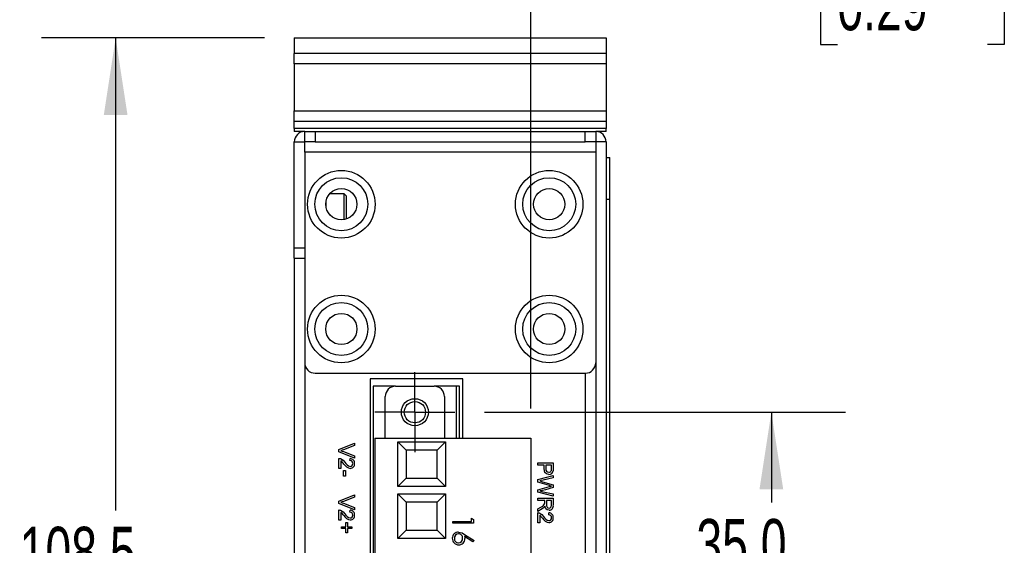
# Model space of a CAD drawing. Header units: millimetres. Extents: x 0 to 629, y 0 to 486.
# Tile 7 of 17: x 98 to 192, y 371 to 421. Entities that reach past the tile are written whole.
import ezdxf

# ---------------------------------------------------------------- set-up
doc = ezdxf.new("R2010")
doc.units = ezdxf.units.MM
doc.header["$LTSCALE"] = 2.25
doc.linetypes.add('CENTERX2', pattern=[20.32, 12.7, -2.54, 2.54, -2.54])
doc.layers.add('CENTER', color=40, linetype='CENTERX2')
doc.layers.add('DIMENSIONS', color=140, linetype='Continuous', lineweight=25)
doc.styles.add('SLDTEXTSTYLE0', font='TXT', dxfattribs={"width": 0.7})
doc.dimstyles.new('SLDDIMSTYLE0', dxfattribs={"dimtxt": 4.855518, "dimasz": 7.4295, "dimexe": 0, "dimexo": 0.0625, "dimgap": 1.213879, "dimtad": 0, "dimtih": 1, "dimtoh": 1, "dimrnd": 1e-09, "dimzin": 4, "dimdsep": 46, "dimtxsty": 'SLDTEXTSTYLE0', "dimsah": 1, "dimcen": 0.09, "dimadec": 0, "dimazin": 1, "dimtfac": 1, "dimtmove": 0, "dimatfit": 0, "dimfxl": 0, "dimfrac": 2, "dimtolj": 1, "dimtzin": 12, "dimarcsym": 0})
doc.dimstyles.new('SLDDIMSTYLE1', dxfattribs={"dimtxt": 4.855518, "dimasz": 7.4295, "dimexe": 0, "dimexo": 0.0625, "dimgap": 1.213879, "dimtad": 0, "dimtih": 1, "dimtoh": 1, "dimrnd": 1e-09, "dimzin": 4, "dimdsep": 46, "dimtxsty": 'SLDTEXTSTYLE0', "dimsah": 1, "dimcen": 0.09, "dimadec": 0, "dimazin": 1, "dimtfac": 1, "dimtofl": 0, "dimtmove": 0, "dimatfit": 3, "dimfxl": 0, "dimfrac": 2, "dimtolj": 1, "dimtzin": 12, "dimarcsym": 0})
doc.dimstyles.new('SLDDIMSTYLE3', dxfattribs={"dimtxt": 4.855518, "dimasz": 7.4295, "dimexe": 0, "dimexo": 0.0625, "dimgap": 1.213879, "dimtad": 0, "dimtih": 1, "dimtoh": 1, "dimrnd": 1e-09, "dimzin": 12, "dimdsep": 46, "dimtxsty": 'SLDTEXTSTYLE0', "dimsah": 1, "dimcen": 0.09, "dimadec": 0, "dimazin": 3, "dimtfac": 1, "dimtmove": 0, "dimatfit": 0, "dimfxl": 0, "dimfrac": 2, "dimtolj": 1, "dimtzin": 12, "dimarcsym": 0})
doc.dimstyles.new('SLDDIMSTYLE4', dxfattribs={"dimtxt": 4.855518, "dimasz": 7.4295, "dimexe": 0, "dimexo": 0.0625, "dimgap": 1.213879, "dimtad": 0, "dimtih": 1, "dimtoh": 1, "dimrnd": 1e-09, "dimzin": 12, "dimdsep": 46, "dimtxsty": 'SLDTEXTSTYLE0', "dimsah": 1, "dimcen": 0.09, "dimadec": 0, "dimazin": 3, "dimtfac": 1, "dimtofl": 0, "dimtmove": 0, "dimatfit": 3, "dimfxl": 0, "dimfrac": 2, "dimtolj": 1, "dimtzin": 12, "dimarcsym": 0})

# ---------------------------------------------------------------- blocks, each defined once
blk = doc.blocks.new('_D_16')
at = {"layer": 'DIMENSIONS'}
for p, q in [((123.999, 422.206), (123.999, 452.046)), ((153.999, 422.206), (153.999, 452.046)), ((123.999, 444.902), (109.711, 444.902)), ((131.785, 444.902), (130.154, 444.902)), ((130.154, 444.902), (130.154, 437.185)), ((146.213, 444.902), (147.844, 444.902)), ((147.844, 444.902), (147.844, 437.185)), ((153.999, 444.902), (168.286, 444.902)), ((130.154, 437.185), (131.785, 437.185)), ((147.844, 437.185), (146.213, 437.185))]:
    blk.add_line(p, q, dxfattribs=at)
for points in [[(123.999, 444.902), (116.569, 446.045), (116.569, 443.759)], [(153.999, 444.902), (161.428, 443.759), (161.428, 446.045)]]:
    blk.add_solid(points, dxfattribs=at)
at = {"layer": 'DIMENSIONS', "char_height": 4.7625, "attachment_point": 1, "style": 'SLDTEXTSTYLE0'}
for s, insert in [('30.0', (131.785, 452.128)), ('1.18', (131.785, 443.324))]:
    blk.add_mtext(s, dxfattribs=dict(at, insert=insert))
blk = doc.blocks.new('_D_17')
at = {"layer": 'DIMENSIONS'}
for p, q in [((121.141, 419.348), (99.665, 419.348)), ((106.809, 419.348), (106.809, 373.902)), ((99.594, 365.098), (97.964, 365.098)), ((97.964, 365.098), (97.964, 357.381)), ((114.023, 365.098), (115.653, 365.098)), ((115.653, 365.098), (115.653, 357.381)), ((97.964, 357.381), (99.594, 357.381)), ((115.653, 357.381), (114.023, 357.381)), ((106.809, 310.848), (106.809, 356.294)), ((128.666, 310.848), (99.665, 310.848))]:
    blk.add_line(p, q, dxfattribs=at)
for points in [[(106.809, 419.348), (105.666, 411.919), (107.952, 411.919)], [(106.809, 310.848), (107.952, 318.278), (105.666, 318.278)]]:
    blk.add_solid(points, dxfattribs=at)
at = {"layer": 'DIMENSIONS', "char_height": 4.7625, "attachment_point": 1, "style": 'SLDTEXTSTYLE0'}
for s, insert in [('108.5', (97.575, 372.324)), ('4.27', (99.594, 363.52))]:
    blk.add_mtext(s, dxfattribs=dict(at, insert=insert))
blk = doc.blocks.new('_D_18')
at = {"layer": 'DIMENSIONS'}
for p, q in [((146.749, 383.706), (146.749, 433.566)), ((153.999, 422.206), (153.999, 433.566)), ((146.749, 426.422), (132.461, 426.422)), ((153.999, 426.422), (169.68, 426.422)), ((176.258, 426.422), (174.627, 426.422)), ((174.627, 426.422), (174.627, 418.705)), ((190.686, 426.422), (192.317, 426.422)), ((192.317, 426.422), (192.317, 418.705)), ((174.627, 418.705), (176.258, 418.705)), ((192.317, 418.705), (190.686, 418.705))]:
    blk.add_line(p, q, dxfattribs=at)
for points in [[(146.749, 426.422), (139.319, 427.565), (139.319, 425.279)], [(153.999, 426.422), (161.428, 425.279), (161.428, 427.565)]]:
    blk.add_solid(points, dxfattribs=at)
at = {"layer": 'DIMENSIONS', "char_height": 4.7625, "attachment_point": 1, "style": 'SLDTEXTSTYLE0'}
for s, insert in [('7.3', (178.277, 433.648)), ('0.29', (176.258, 424.844))]:
    blk.add_mtext(s, dxfattribs=dict(at, insert=insert))
blk = doc.blocks.new('_D_20')
at = {"layer": 'DIMENSIONS'}
for p, q in [((142.296, 383.348), (177.045, 383.348)), ((169.902, 383.348), (169.902, 374.652)), ((162.687, 365.848), (161.057, 365.848)), ((161.057, 365.848), (161.057, 358.131)), ((177.116, 365.848), (178.746, 365.848)), ((178.746, 365.848), (178.746, 358.131)), ((161.057, 358.131), (162.687, 358.131)), ((178.746, 358.131), (177.116, 358.131)), ((169.902, 348.348), (169.902, 357.044)), ((142.296, 348.348), (177.045, 348.348))]:
    blk.add_line(p, q, dxfattribs=at)
for points in [[(169.902, 383.348), (168.759, 375.919), (171.045, 375.919)], [(169.902, 348.348), (171.045, 355.778), (168.759, 355.778)]]:
    blk.add_solid(points, dxfattribs=at)
at = {"layer": 'DIMENSIONS', "char_height": 4.7625, "attachment_point": 1, "style": 'SLDTEXTSTYLE0'}
for s, insert in [('35.0', (162.687, 373.074)), ('1.38', (162.687, 364.27))]:
    blk.add_mtext(s, dxfattribs=dict(at, insert=insert))
blk = doc.blocks.new('SW_CENTERMARKSYMBOL_10')
at = {"layer": 'CENTER', "color": 0}
for p, q in [((0, 2.54), (0, 3.84)), ((0, 0), (0, 2.54)), ((-2.54, 0), (-3.84, 0)), ((0, 0), (-2.54, 0)), ((0, 0), (0, -2.54)), ((0, 0), (2.54, 0)), ((2.54, 0), (3.84, 0)), ((0, -2.54), (0, -3.84))]:
    blk.add_line(p, q, dxfattribs=at)

msp = doc.modelspace()

# ---------------------------------------------------------------- linework, layer by layer
for p, q in [((123.999, 419.348), (153.999, 419.348)), ((123.999, 419.348), (123.999, 417.848)), ((153.999, 419.348), (153.999, 417.848)), ((153.999, 417.848), (123.999, 417.848)), ((123.999, 416.848), (123.999, 417.848)), ((153.999, 417.848), (153.999, 416.848)), ((153.999, 416.848), (123.999, 416.848)), ((123.999, 416.848), (123.999, 412.348)), ((153.999, 416.848), (153.999, 412.348)), ((123.999, 412.348), (153.999, 412.348)), ((123.999, 411.348), (123.999, 412.348)), ((153.999, 412.348), (153.999, 411.348)), ((123.999, 411.348), (153.999, 411.348)), ((123.999, 410.648), (123.999, 411.348)), ((153.999, 411.348), (153.999, 410.648)), ((153.999, 410.648), (123.999, 410.648)), ((123.999, 410.648), (123.999, 410.348)), ((124.999, 410.348), (123.999, 410.348)), ((124.999, 409.348), (124.999, 410.348)), ((124.999, 410.348), (125.999, 410.348)), ((125.999, 410.348), (125.999, 409.348)), ((125.999, 410.348), (151.999, 410.348)), ((151.999, 409.348), (151.999, 410.348)), ((151.999, 410.348), (152.999, 410.348)), ((152.999, 410.348), (152.999, 409.348)), ((153.999, 410.348), (152.999, 410.348)), ((153.999, 410.348), (153.999, 410.648)), ((123.999, 409.348), (124.999, 409.348)), ((123.999, 399.148), (123.999, 409.348)), ((125.999, 409.348), (124.999, 409.348)), ((124.999, 408.348), (124.999, 409.348)), ((125.999, 409.348), (151.999, 409.348)), ((152.999, 409.348), (151.999, 409.348)), ((152.999, 409.348), (152.999, 408.348)), ((153.999, 409.348), (152.999, 409.348)), ((153.999, 409.348), (153.999, 329.548)), ((152.999, 408.348), (124.999, 408.348)), ((124.999, 408.348), (124.999, 388.098)), ((152.999, 408.348), (152.999, 388.098)), ((153.999, 407.848), (154.349, 407.848)), ((154.349, 403.848), (154.349, 407.848)), ((127.049, 403.075), (127.049, 403.621)), ((128.799, 404.348), (127.406, 404.348)), ((128.999, 404.148), (128.799, 404.348)), ((128.799, 403.353), (128.799, 404.348)), ((128.999, 404.148), (128.999, 403.286)), ((153.999, 403.848), (154.349, 403.848)), ((154.349, 333.348), (154.349, 403.848)), ((128.799, 401.874), (128.799, 403.353)), ((128.999, 403.286), (128.999, 401.925)), ((123.999, 399.148), (124.999, 399.148)), ((123.999, 398.148), (123.999, 399.148)), ((123.999, 398.148), (123.999, 397.148)), ((123.999, 398.148), (124.999, 398.148)), ((123.999, 397.148), (123.999, 316.398)), ((124.999, 388.098), (124.999, 316.398)), ((152.999, 388.098), (152.999, 329.548)), ((125.999, 387.098), (151.999, 387.098)), ((140.219, 386.548), (131.299, 386.548)), ((131.299, 386.548), (131.299, 345.548)), ((140.219, 380.848), (140.219, 386.548)), ((151.999, 387.098), (151.999, 316.398)), ((131.599, 385.848), (131.599, 345.848)), ((133.749, 385.848), (131.599, 385.848)), ((133.749, 385.848), (137.449, 385.848)), ((139.599, 385.848), (137.449, 385.848)), ((139.599, 380.848), (139.599, 385.848)), ((139.899, 385.848), (139.599, 385.848)), ((139.899, 380.848), (139.899, 385.848)), ((132.749, 380.848), (132.749, 384.848)), ((138.449, 384.848), (138.449, 380.848)), ((128.299, 379.761), (129.799, 380.366)), ((129.799, 380.137), (128.724, 379.729)), ((129.799, 380.366), (129.799, 380.137)), ((131.749, 380.848), (146.749, 380.848)), ((131.749, 380.848), (131.749, 350.848)), ((133.949, 380.498), (134.749, 379.698)), ((133.949, 380.498), (138.549, 380.498)), ((133.949, 376.198), (133.949, 380.498)), ((137.749, 379.698), (138.549, 380.498)), ((138.549, 380.498), (138.549, 376.198)), ((146.749, 380.848), (146.749, 350.848)), ((128.299, 379.532), (128.299, 379.761)), ((129.799, 378.927), (128.299, 379.532)), ((128.724, 379.565), (129.799, 379.156)), ((129.799, 379.156), (129.799, 378.927)), ((137.749, 379.698), (134.749, 379.698)), ((134.749, 379.698), (134.749, 376.998)), ((137.749, 376.998), (137.749, 379.698)), ((128.299, 377.925), (128.299, 378.906)), ((128.491, 378.659), (128.491, 377.925)), ((129.357, 378.694), (129.376, 378.887)), ((147.419, 378.475), (148.919, 378.475)), ((147.419, 378.264), (147.419, 378.475)), ((148.034, 378.264), (147.419, 378.264)), ((148.034, 377.896), (148.034, 378.264)), ((148.207, 378.264), (148.207, 377.902)), ((148.746, 378.264), (148.207, 378.264)), ((148.746, 377.905), (148.746, 378.264)), ((148.919, 378.475), (148.919, 377.924)), ((128.491, 377.925), (128.299, 377.925)), ((128.741, 377.752), (128.914, 377.752)), ((128.741, 377.194), (128.741, 377.752)), ((128.914, 377.194), (128.741, 377.194)), ((128.914, 377.752), (128.914, 377.194)), ((147.419, 376.867), (148.919, 377.244)), ((148.919, 377.244), (148.919, 377.026)), ((133.949, 376.198), (134.749, 376.998)), ((138.549, 376.198), (133.949, 376.198)), ((134.749, 376.998), (137.749, 376.998)), ((137.749, 376.998), (138.549, 376.198)), ((147.419, 376.616), (147.419, 376.867)), ((148.541, 376.291), (147.419, 376.616)), ((147.419, 375.874), (148.565, 376.188)), ((147.895, 376.657), (148.919, 376.361)), ((148.919, 377.026), (147.932, 376.803)), ((148.919, 376.361), (148.919, 376.107)), ((128.299, 374.799), (129.799, 375.404)), ((129.799, 375.404), (129.799, 375.175)), ((133.949, 375.498), (138.549, 375.498)), ((133.949, 371.198), (133.949, 375.498)), ((133.949, 375.498), (134.749, 374.698)), ((137.749, 374.698), (138.549, 375.498)), ((138.549, 375.498), (138.549, 371.198)), ((147.419, 375.642), (147.419, 375.874)), ((148.919, 375.264), (147.419, 375.642)), ((147.938, 375.703), (148.919, 375.482)), ((148.919, 376.107), (148.167, 375.892)), ((148.919, 375.482), (148.919, 375.264)), ((128.299, 374.57), (128.299, 374.799)), ((129.799, 373.965), (128.299, 374.57)), ((129.799, 375.175), (128.724, 374.767)), ((128.724, 374.603), (129.799, 374.194)), ((137.749, 374.698), (134.749, 374.698)), ((134.749, 374.698), (134.749, 371.998)), ((137.749, 371.998), (137.749, 374.698)), ((147.419, 375.071), (148.919, 375.071)), ((147.419, 374.86), (147.419, 375.071)), ((148.092, 374.86), (147.419, 374.86)), ((148.092, 374.643), (148.092, 374.86)), ((148.265, 374.86), (148.265, 374.458)), ((148.746, 374.86), (148.265, 374.86)), ((148.746, 374.413), (148.746, 374.86)), ((148.919, 375.071), (148.919, 374.42)), ((128.299, 372.964), (128.299, 373.944)), ((128.491, 373.697), (128.491, 372.964)), ((129.357, 373.733), (129.376, 373.925)), ((129.799, 374.194), (129.799, 373.965)), ((147.419, 374.037), (147.736, 374.224)), ((147.833, 374.041), (147.419, 373.794)), ((147.419, 373.794), (147.419, 374.037)), ((147.419, 372.706), (147.419, 373.687)), ((147.611, 373.44), (147.611, 372.706)), ((148.477, 373.475), (148.496, 373.667)), ((128.491, 372.964), (128.299, 372.964)), ((128.953, 372.733), (129.126, 372.733)), ((128.953, 372.329), (128.953, 372.733)), ((129.126, 372.733), (129.126, 372.329)), ((139.249, 372.848), (141.044, 372.848)), ((139.249, 372.669), (139.249, 372.848)), ((141.249, 372.669), (139.249, 372.669)), ((141.044, 372.848), (141.044, 373.156)), ((141.044, 373.156), (141.249, 373.038)), ((141.249, 373.038), (141.249, 372.669)), ((147.611, 372.706), (147.419, 372.706)), ((128.549, 372.329), (128.953, 372.329)), ((128.549, 372.156), (128.549, 372.329)), ((128.953, 372.156), (128.549, 372.156)), ((128.953, 371.752), (128.953, 372.156)), ((129.126, 371.752), (128.953, 371.752)), ((129.126, 372.329), (129.53, 372.329)), ((129.126, 372.156), (129.126, 371.752)), ((129.53, 372.156), (129.126, 372.156)), ((129.53, 372.329), (129.53, 372.156)), ((133.949, 371.198), (134.749, 371.998)), ((134.749, 371.998), (137.749, 371.998)), ((137.749, 371.998), (138.549, 371.198)), ((141.192, 370.864), (140.384, 371.392)), ((140.388, 371.599), (141.3, 371.002)), ((138.549, 371.198), (133.949, 371.198)), ((141.3, 371.002), (141.192, 370.864))]:
    msp.add_line(p, q)
at = {"flags": 128}
for points in [[(128.724, 379.729), (128.589, 379.68), (128.482, 379.646)], [(128.482, 379.646), (128.618, 379.603), (128.724, 379.565)], [(128.299, 378.906), (128.375, 378.9), (128.432, 378.886)], [(128.432, 378.886), (128.696, 378.722), (128.86, 378.54)], [(148.488, 377.36), (148.27, 377.407), (148.104, 377.553), (148.034, 377.896)], [(148.733, 377.733), (148.744, 377.829), (148.746, 377.905)], [(148.919, 377.924), (148.916, 377.799), (148.905, 377.702)], [(147.932, 376.803), (147.762, 376.765), (147.629, 376.735)], [(147.629, 376.735), (147.778, 376.691), (147.895, 376.657)], [(148.738, 376.235), (148.628, 376.267), (148.541, 376.291)], [(148.565, 376.188), (148.662, 376.214), (148.738, 376.235)], [(148.167, 375.892), (147.867, 375.821), (147.629, 375.773)], [(147.629, 375.773), (147.802, 375.734), (147.938, 375.703)], [(128.724, 374.767), (128.589, 374.718), (128.482, 374.685)], [(128.482, 374.685), (128.618, 374.642), (128.724, 374.603)], [(148.111, 374.315), (148.074, 374.247), (148.037, 374.199)], [(148.085, 374.539), (148.091, 374.597), (148.092, 374.643)], [(148.515, 373.917), (148.344, 373.952), (148.207, 374.06), (148.111, 374.315)], [(148.265, 374.458), (148.275, 374.327), (148.326, 374.208), (148.409, 374.149), (148.51, 374.129)], [(148.51, 374.129), (148.623, 374.155), (148.708, 374.234), (148.746, 374.413)], [(128.299, 373.944), (128.375, 373.939), (128.432, 373.924)], [(128.432, 373.924), (128.696, 373.761), (128.86, 373.578)], [(147.419, 373.687), (147.495, 373.681), (147.552, 373.666)], [(147.552, 373.666), (147.816, 373.503), (147.98, 373.321)], [(148.037, 374.199), (147.929, 374.103), (147.833, 374.041)], [(139.807, 371.823), (140.147, 371.738), (140.388, 371.599)], [(140.384, 371.392), (140.399, 371.277), (140.403, 371.185)]]:
    msp.add_lwpolyline(points, dxfattribs=at)
for centre, radius in [((128.524, 403.348), 3.25), ((148.524, 403.348), 3.25), ((128.524, 403.348), 2.55), ((148.524, 403.348), 2.55), ((128.524, 403.348), 1.5), ((148.524, 403.348), 1.5), ((128.524, 391.348), 3.25), ((148.524, 391.348), 3.25), ((128.524, 391.348), 2.55), ((148.524, 391.348), 2.55), ((128.524, 391.348), 1.501), ((148.524, 391.348), 1.501), ((135.599, 383.348), 1.3), ((135.599, 383.348), 1.025)]:
    msp.add_circle(centre, radius)
for centre, radius, start, end in [((124.999, 409.348), 1, 90, 180), ((152.999, 409.348), 1, 0, 90), ((125.999, 388.098), 1, 180, 270), ((151.999, 388.098), 1, 270, 0), ((133.749, 384.848), 1, 90, 180), ((137.449, 384.848), 1, 0, 90), ((127.391, 377.354), 1.706, 36.13405, 49.86673), ((129.506, 378.786), 0.851, 210.03583, 261.82559), ((129.557, 378.903), 0.786, 207.53399, 257.2144), ((129.366, 378.434), 0.261, 354.75615, 92.13409), ((129.358, 378.444), 0.443, 354.9981, 87.69746), ((129.374, 378.389), 0.253, 272.10261, 4.69287), ((129.381, 378.364), 0.42, 270.55571, 5.65149), ((148.476, 377.845), 0.274, 168.08778, 271.29756), ((148.502, 377.816), 0.245, 265.26659, 340.22466), ((148.51, 377.758), 0.399, 266.82548, 351.87013), ((147.551, 374.78), 0.586, 288.34861, 335.69654), ((148.515, 374.331), 0.414, 269.94544, 12.45168), ((127.391, 372.393), 1.706, 36.13405, 49.86673), ((129.506, 373.825), 0.851, 210.03583, 261.82559), ((129.557, 373.942), 0.786, 207.53399, 257.2144), ((129.366, 373.472), 0.261, 354.75615, 92.13409), ((129.358, 373.483), 0.443, 354.9981, 87.69746), ((129.374, 373.428), 0.253, 272.10261, 4.69287), ((129.381, 373.403), 0.42, 270.55571, 5.65149), ((146.511, 372.135), 1.706, 36.13405, 49.86673), ((148.677, 373.684), 0.786, 207.53399, 257.2144), ((148.486, 373.215), 0.261, 354.75615, 92.13409), ((148.478, 373.225), 0.443, 354.9981, 87.69746), ((148.626, 373.567), 0.851, 210.03583, 261.82559), ((148.494, 373.17), 0.253, 272.10261, 4.69287), ((148.501, 373.145), 0.42, 270.55571, 5.65149), ((139.798, 371.222), 0.601, 89.20338, 180.49427), ((139.819, 371.227), 0.417, 92.70375, 182.69647), ((139.801, 371.245), 0.398, 356.7523, 90.1635), ((139.807, 371.201), 0.61, 178.55842, 270.29162), ((139.816, 371.185), 0.414, 176.88093, 267.71885), ((139.772, 371.197), 0.427, 273.75144, 3.42478), ((139.818, 371.176), 0.584, 269.19603, 0.88139)]:
    msp.add_arc(centre, radius, start, end)

# ---------------------------------------------------------------- block references
at = {"layer": 'CENTER'}
msp.add_blockref('SW_CENTERMARKSYMBOL_10', (135.599, 383.348), dxfattribs=at)

# ---------------------------------------------------------------- dimensions: what is measured, and where the dimension line sits
at = {"layer": 'DIMENSIONS'}
for base, p1, p2, angle, dimstyle, picture, middle in [((153.999, 444.902), (123.999, 419.348), (153.999, 419.348), 0, 'SLDDIMSTYLE0', '_D_16', (138.999, 444.902)), ((106.809, 310.848), (123.999, 419.348), (131.524, 310.848), 90, 'SLDDIMSTYLE4', '_D_17', (106.809, 365.098)), ((169.902, 383.348), (139.439, 348.348), (139.439, 383.348), 90, 'SLDDIMSTYLE1', '_D_20', (169.902, 365.848))]:
    dim = msp.add_linear_dim(base=base, p1=p1, p2=p2, angle=angle, dimstyle=dimstyle, dxfattribs=at)
    dim.commit()
    dim.dimension.update_dxf_attribs({"geometry": picture, "text_midpoint": middle, "dimtype": 160})
dim = msp.add_linear_dim(base=(153.999, 426.422), p1=(146.749, 380.848), p2=(153.999, 419.348), dimstyle='SLDDIMSTYLE3', dxfattribs=at)
dim.commit()
dim.dimension.update_dxf_attribs({"geometry": '_D_18', "text_midpoint": (183.472, 426.422), "dimtype": 160})

doc.saveas('drawing.dxf')
